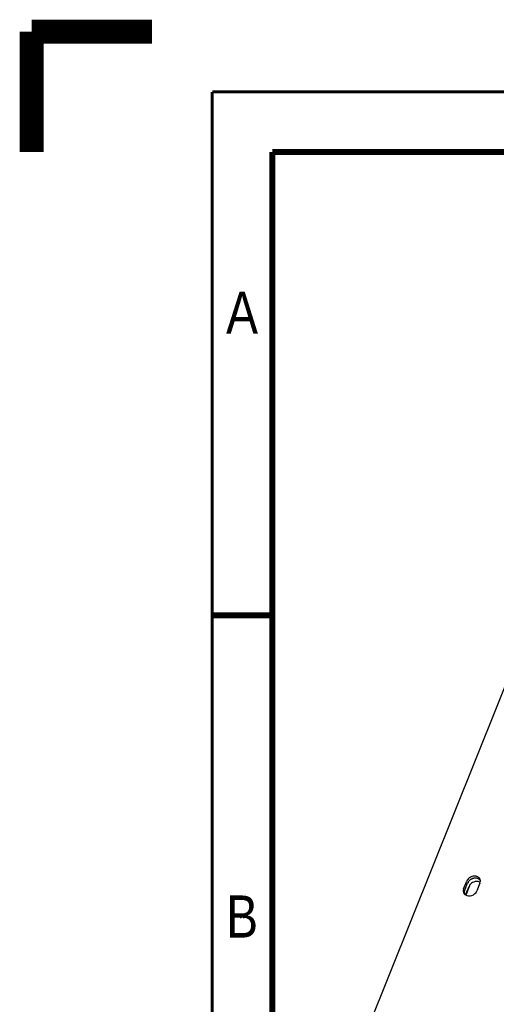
# Model space of a CAD drawing. Header units: millimetres. Extents: x -1 to 421, y -1 to 298.
# Tile 13 of 26: x -1 to 39, y 216 to 298. Entities that reach past the tile are written whole.
import ezdxf

# ---------------------------------------------------------------- set-up
doc = ezdxf.new("R2010")
doc.units = ezdxf.units.MM
doc.header["$LTSCALE"] = 23.1
doc.layers.get('0').update_dxf_attribs({"linetype": 'CONTINUOUS'})
doc.styles.add('TEXTSTYLE_2', font='txt', dxfattribs={"width": 0.85})

msp = doc.modelspace()

# ---------------------------------------------------------------- linework, layer by layer
at = {"color": 3, "linetype": 'CONTINUOUS'}
for p, q in [((22.271, 200.055), (45.4963, 257.9513)), ((35.9003, 225.7815), (36.1616, 226.433)), ((35.9714, 225.6129), (36.2327, 226.2644)), ((37.2596, 226.2587), (36.9983, 225.6073))]:
    msp.add_line(p, q, dxfattribs=at)
at = {"color": 7, "linetype": 'CONTINUOUS'}
for p, q in [((36.3886, 226.0463), (36.077, 225.2695)), ((36.0898, 225.3319), (36.3511, 225.9834)), ((17.6562, 223.6562), (17.3438, 223.3438)), ((17.6562, 223.3438), (17.3438, 223.6562))]:
    msp.add_line(p, q, dxfattribs=at)
for points, const_width in [([(0, 287), (0, 297)], 2), ([(0, 297), (10, 297)], 2), ([(20, 10), (20, 287)], 0.5), ([(410, 287), (20, 287)], 0.5), ([(20, 248.5), (15, 248.5)], 0.5)]:
    msp.add_lwpolyline(points, dxfattribs=dict(at, const_width=const_width))
at = {"color": 2, "linetype": 'CONTINUOUS', "const_width": 0.25}
for points in [[(15, 5), (15, 292)], [(415, 292), (15, 292)]]:
    msp.add_lwpolyline(points, dxfattribs=at)
at = {"color": 3, "linetype": 'CONTINUOUS'}
for centre, radius, start, end in [((36.8898, 225.9207), 0.7539, 104.006317, 115.479335), ((36.8846, 225.9412), 0.7327, 98.818641, 103.993891), ((36.9228, 226.1906), 0.4757, 60.348477, 63.137375), ((36.9156, 226.4322), 0.3776, 22.911755, 31.531123), ((36.8351, 225.9904), 0.665, 133.030663, 138.555977), ((36.89, 225.9203), 0.7543, 115.47559, 121.163277), ((36.9333, 226.2086), 0.4549, 53.268146, 60.378392), ((36.91, 226.4304), 0.3834, 8.163747, 22.839379), ((36.9016, 226.4292), 0.3919, 3.375056, 8.161251), ((36.2443, 225.608), 0.3776, 202.911755, 211.531123), ((36.2489, 225.6109), 0.383, 211.549143, 216.258702), ((36.3356, 225.4432), 0.3982, 181.089335, 188.796637)]:
    msp.add_arc(centre, radius, start, end, dxfattribs=at)
at = {"color": 7, "linetype": 'CONTINUOUS'}
for centre, radius, start, end in [((37.0407, 225.9086), 0.4769, 60.907473, 63.135349), ((36.5431, 225.1498), 0.4885, 158.104933, 165.74218)]:
    msp.add_arc(centre, radius, start, end, dxfattribs=at)
at = {"color": 3, "linetype": 'CONTINUOUS'}
for points, knots in [([(37.2374, 226.6297), (37.187, 226.7118), (37.0054, 226.844), (36.6698, 226.8544), (36.3538, 226.7169), (36.2021, 226.5339), (36.1616, 226.433)], [0, 0, 0, 0, 0.2235704, 0.4781435, 0.7475361, 1, 1, 1, 1]), ([(37.1377, 226.615), (37.1114, 226.6283), (36.9955, 226.6743), (36.8657, 226.6797), (36.7722, 226.6653)], [0, 0, 0, 0, 0.2382439, 1, 1, 1, 1]), ([(36.3366, 226.4305), (36.3254, 226.4179), (36.2841, 226.3671), (36.2508, 226.3095), (36.2327, 226.2644)], [0, 0, 0, 0, 0.2579457, 1, 1, 1, 1]), ([(36.0581, 225.2764), (36.2096, 225.1826), (36.622, 225.1727), (36.9302, 225.4376), (36.9983, 225.6073)], [0, 0, 0, 0, 0.4936001, 1, 1, 1, 1])]:
    msp.add_open_spline(points, degree=3, knots=knots, dxfattribs=at)
at = {"color": 7, "linetype": 'CONTINUOUS'}
for points in [[(36.9777, 226.6658), (36.7584, 226.7006), (36.5011, 226.6069), (36.3495, 226.4447)], [(37.1728, 226.5953), (37.114, 226.6317), (37.046, 226.655), (36.9777, 226.6658)], [(36.2791, 226.3541), (36.261, 226.3257), (36.2452, 226.2956), (36.2327, 226.2644)], [(36.3495, 226.4447), (36.3234, 226.4168), (36.2996, 226.3864), (36.2791, 226.3541)], [(37.2562, 226.334), (37.2062, 226.3593), (37.1514, 226.376), (37.0961, 226.3848)], [(37.2909, 226.4872), (37.2594, 226.5302), (37.2182, 226.5672), (37.1728, 226.5953)], [(35.9714, 225.6129), (35.947, 225.5522), (35.9343, 225.4847), (35.9382, 225.4193)]]:
    msp.add_open_spline(points, degree=3, dxfattribs=at)
msp.add_open_spline([(37.0961, 226.3848), (36.947, 226.4085), (36.6338, 226.3478), (36.4055, 226.1189), (36.3511, 225.9834)], degree=3, knots=[0, 0, 0, 0, 0.5083144, 1, 1, 1, 1], dxfattribs=at)
at = {"color": 3, "linetype": 'CONTINUOUS'}
for points in [[(36.4996, 226.5658), (36.4574, 226.5402), (36.4174, 226.5102), (36.3813, 226.4765)], [(37.2886, 226.4903), (37.2652, 226.5217), (37.2367, 226.5497), (37.2053, 226.5731)], [(37.2596, 226.2587), (37.284, 226.3195), (37.2967, 226.3869), (37.2928, 226.4523)], [(35.9003, 225.7815), (35.8759, 225.7208), (35.8632, 225.6533), (35.8671, 225.5879)], [(35.8671, 225.5879), (35.8697, 225.5446), (35.8797, 225.501), (35.8966, 225.461)], [(35.9714, 225.6129), (35.949, 225.5571), (35.9363, 225.4958), (35.9375, 225.4357)], [(35.9401, 225.3844), (35.9716, 225.3414), (36.0128, 225.3044), (36.0581, 225.2764)]]:
    msp.add_open_spline(points, degree=3, dxfattribs=at)

# ---------------------------------------------------------------- texts
at = {"color": 5, "linetype": 'CONTINUOUS', "char_height": 3.5, "attachment_point": 2, "line_spacing_factor": 0.9, "style": 'TEXTSTYLE_2'}
for s, insert, width in [('A', (17.4823, 275.414), 4.4625), ('B', (17.4918, 225.2342), 4.090625)]:
    msp.add_mtext(s, dxfattribs=dict(at, insert=insert, width=width))

doc.saveas('drawing.dxf')
